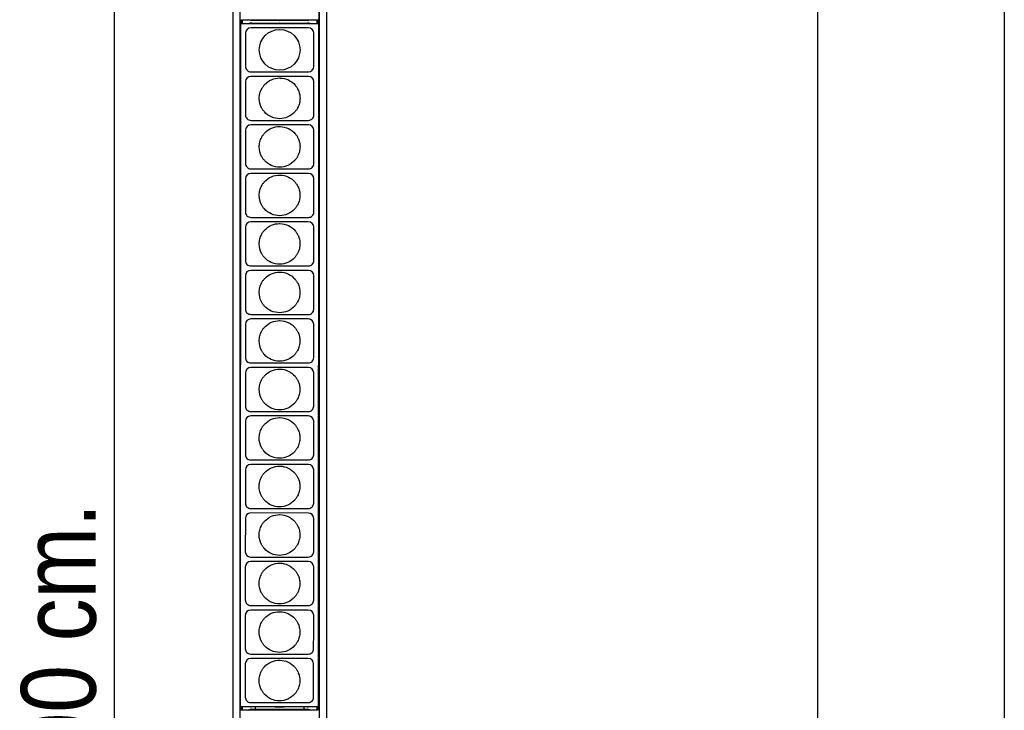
# Model space of a CAD drawing. Header units: millimetres. Extents: x 194 to 711, y 28 to 1155.
# Tile 2 of 3: x 194 to 563, y 627 to 885. Entities that reach past the tile are written whole.
import ezdxf
from ezdxf.enums import TextEntityAlignment as Align

# ---------------------------------------------------------------- set-up
doc = ezdxf.new("R2010")
doc.units = ezdxf.units.MM
for name, color, linetype in [('5641971', 7, 'Continuous'), ('5690431', 7, 'Continuous'), ('5692877', 7, 'Continuous'), ('Default', 7, 'Continuous'), ('SOPORTE_ELECTRON', 7, 'Continuous')]:
    doc.layers.add(name, color=color, linetype=linetype)
doc.styles.add('SEACAD_Arial_Narrow', font='ARIALN.TTF')
doc.dimstyles.new('Croquis', dxfattribs={"dimtxt": 28, "dimasz": 14, "dimexe": 14, "dimexo": 420, "dimgap": 7, "dimtad": 1, "dimdec": 0, "dimlfac": 0.1, "dimdsep": 46, "dimtxsty": 'SEACAD_Arial_Narrow', "dimblk1": '_SE_BACK_SLASH', "dimblk2": '_SE_BACK_SLASH', "dimsah": 1, "dimcen": 14, "dimse1": 1, "dimse2": 1, "dimadec": 0, "dimazin": 0, "dimtfac": 0.5, "dimtdec": 3, "dimtmove": 0, "dimatfit": 3, "dimfxl": 1, "dimarcsym": 0})

# ---------------------------------------------------------------- blocks, each defined once
blk = doc.blocks.new('SE')
at = {"layer": '5641971', "color": 7, "linetype": 'Continuous'}
for p, q in [((273.6, 1141.92), (273.6, 151.92)), ((276.35, 369.92), (276.35, 1141.92)), ((305.85, 1141.92), (305.85, 369.92)), ((308.6, 1141.92), (308.6, 151.92)), ((276.79, 883.78), (276.79, 885.07)), ((277.14, 883.78), (277.14, 885.06)), ((305.07, 885.05), (305.07, 883.78)), ((305.42, 885.04), (305.42, 883.78)), ((276.79, 626.75), (276.79, 627.9)), ((277.14, 626.75), (277.14, 627.9)), ((305.07, 627.89), (305.07, 626.75)), ((305.42, 627.89), (305.42, 626.73))]:
    blk.add_line(p, q, dxfattribs=at)
at = {"layer": '5690431', "color": 7, "linetype": 'Continuous'}
for p, q in [((280.65, 883.96), (301.56, 883.95)), ((301.64, 885.01), (280.73, 885.02)), ((301.48, 627.85), (280.58, 627.86)), ((280.53, 626.94), (301.43, 626.93))]:
    blk.add_line(p, q, dxfattribs=at)
for points in [[(280.65, 883.96), (280.3, 883.96), (279.95, 883.9), (279.63, 883.78)], [(280.27, 885.06), (280.42, 885.03), (280.58, 885.02), (280.73, 885.02)], [(302.55, 883.78), (302.23, 883.89), (301.9, 883.95), (301.56, 883.95)], [(301.64, 885.01), (301.77, 885.01), (301.9, 885.02), (302.03, 885.04)], [(280.12, 627.9), (280.27, 627.87), (280.42, 627.86), (280.58, 627.86)], [(301.48, 627.85), (301.61, 627.85), (301.74, 627.86), (301.87, 627.88)], [(280.53, 626.94), (280.18, 626.94), (279.83, 626.87), (279.5, 626.75)], [(302.42, 626.76), (302.11, 626.87), (301.77, 626.93), (301.43, 626.93)]]:
    blk.add_open_spline(points, degree=3, dxfattribs=at)
at = {"layer": '5692877', "color": 7, "linetype": 'Continuous'}
for p, q in [((305.81, 1140.73), (305.73, 885.24)), ((276.48, 628.12), (276.56, 883.56)), ((276.56, 883.56), (276.56, 883.58)), ((276.76, 883.78), (291.11, 883.78)), ((291.18, 885.05), (276.83, 885.06)), ((301.9, 882.21), (280.3, 882.22)), ((291.11, 883.95), (280.73, 883.78)), ((289.42, 885.05), (291.18, 885.02)), ((291.11, 883.95), (291.11, 883.94)), ((301.12, 883.78), (291.11, 883.95)), ((291.11, 883.78), (291.11, 883.94)), ((291.11, 883.78), (305.46, 883.78)), ((291.18, 885.05), (291.18, 885.04)), ((291.18, 885.02), (292.88, 885.05)), ((305.53, 885.04), (291.18, 885.05)), ((291.18, 885.02), (291.18, 885.04)), ((305.66, 883.58), (305.58, 628.09)), ((278.3, 880.22), (278.3, 867.72)), ((303.9, 873.96), (303.9, 880.21)), ((303.9, 867.71), (303.9, 873.96)), ((280.3, 865.72), (301.9, 865.71)), ((301.9, 864.03), (280.3, 864.04)), ((278.3, 862.04), (278.29, 849.55)), ((278.3, 862.05), (278.3, 862.04)), ((303.9, 855.79), (303.9, 862.03)), ((303.89, 849.54), (303.9, 855.79)), ((278.29, 849.55), (278.29, 849.54)), ((278.29, 849.54), (278.29, 849.54)), ((303.89, 849.53), (303.89, 849.54)), ((280.29, 847.54), (301.89, 847.54)), ((301.89, 845.86), (280.29, 845.86)), ((278.29, 843.87), (278.29, 831.37)), ((278.29, 843.87), (278.29, 843.87)), ((303.89, 837.61), (303.89, 843.86)), ((303.89, 831.36), (303.89, 837.61)), ((278.29, 831.37), (278.29, 831.37)), ((278.29, 831.37), (278.29, 831.37)), ((303.89, 831.36), (303.89, 831.36)), ((280.29, 829.37), (301.89, 829.36)), ((301.89, 827.68), (280.29, 827.69)), ((278.29, 825.69), (278.28, 813.2)), ((278.29, 825.7), (278.29, 825.69)), ((303.89, 819.44), (303.89, 825.68)), ((303.88, 813.19), (303.89, 819.44)), ((278.28, 813.2), (278.28, 813.19)), ((278.28, 813.19), (278.28, 813.19)), ((303.88, 813.18), (303.88, 813.19)), ((280.28, 811.2), (301.88, 811.19)), ((301.88, 809.51), (280.28, 809.52)), ((278.28, 807.52), (278.28, 807.52)), ((278.28, 807.52), (278.28, 795.02)), ((303.88, 801.27), (303.88, 807.51)), ((303.88, 795.02), (303.88, 801.27)), ((278.28, 795.02), (278.28, 795.02)), ((278.28, 795.02), (278.28, 795.02)), ((280.28, 793.02), (301.88, 793.02)), ((303.88, 795.01), (303.88, 795.02)), ((278.28, 789.34), (278.27, 776.85)), ((278.28, 789.35), (278.28, 789.34)), ((301.88, 791.34), (280.28, 791.34)), ((303.87, 783.09), (303.88, 789.33)), ((303.87, 776.84), (303.87, 783.09)), ((278.27, 776.85), (278.27, 776.84)), ((278.27, 776.84), (278.27, 776.84)), ((280.27, 774.85), (301.87, 774.84)), ((303.87, 776.83), (303.87, 776.84)), ((278.27, 771.17), (278.27, 758.67)), ((278.27, 771.17), (278.27, 771.17)), ((301.87, 773.16), (280.27, 773.17)), ((303.87, 764.92), (303.87, 771.16)), ((303.87, 758.67), (303.87, 764.92)), ((278.27, 758.67), (278.27, 758.67)), ((278.27, 758.67), (278.27, 758.67)), ((280.27, 756.67), (301.87, 756.67)), ((303.87, 758.66), (303.87, 758.67)), ((278.27, 752.99), (278.26, 740.5)), ((301.87, 754.99), (280.27, 754.99)), ((303.86, 746.74), (303.87, 752.99)), ((303.86, 740.49), (303.86, 746.74)), ((278.26, 740.5), (278.26, 740.49)), ((278.26, 740.5), (278.26, 740.5)), ((280.26, 738.5), (301.86, 738.49)), ((303.86, 740.49), (303.86, 740.49)), ((278.26, 734.83), (278.26, 734.82)), ((278.26, 734.82), (278.26, 722.33)), ((301.86, 736.81), (280.26, 736.82)), ((303.86, 728.57), (303.86, 734.81)), ((303.86, 722.32), (303.86, 728.57)), ((278.26, 722.33), (278.26, 722.32)), ((278.26, 722.32), (278.26, 722.32)), ((280.26, 720.33), (301.86, 720.32)), ((303.86, 722.31), (303.86, 722.32)), ((278.25, 716.65), (278.25, 704.15)), ((301.85, 718.64), (280.25, 718.65)), ((303.85, 710.39), (303.85, 716.64)), ((303.85, 704.14), (303.85, 710.39)), ((278.25, 704.15), (278.25, 704.15)), ((278.25, 704.15), (278.25, 704.15)), ((280.25, 702.15), (301.85, 702.15)), ((303.85, 704.14), (303.85, 704.14)), ((278.25, 698.47), (278.24, 685.98)), ((301.85, 700.46), (280.25, 700.47)), ((303.85, 698.46), (303.85, 698.47)), ((303.85, 692.22), (303.85, 698.46)), ((303.84, 685.97), (303.85, 692.22)), ((278.24, 685.98), (278.24, 685.97)), ((303.84, 685.96), (303.84, 685.97)), ((280.24, 683.98), (301.84, 683.97)), ((301.84, 682.29), (280.24, 682.3)), ((278.24, 680.3), (278.24, 667.8)), ((303.84, 680.29), (303.84, 680.3)), ((303.84, 674.05), (303.84, 680.29)), ((303.84, 667.8), (303.84, 674.05)), ((278.24, 667.8), (278.24, 667.8)), ((303.84, 667.79), (303.84, 667.8)), ((280.24, 665.8), (301.84, 665.8)), ((301.84, 664.12), (280.24, 664.12)), ((278.24, 662.12), (278.23, 649.63)), ((303.84, 662.12), (303.84, 662.12)), ((303.84, 655.87), (303.84, 662.12)), ((303.83, 649.62), (303.84, 655.87)), ((278.23, 649.63), (278.23, 649.62)), ((303.83, 649.62), (303.83, 649.62)), ((280.23, 647.63), (301.83, 647.62)), ((301.83, 645.95), (280.23, 645.95)), ((278.23, 643.96), (278.23, 631.46)), ((303.83, 643.95), (303.83, 643.95)), ((303.83, 637.7), (303.83, 643.95)), ((303.83, 631.45), (303.83, 637.7)), ((303.83, 631.45), (303.83, 631.45)), ((276.48, 628.1), (276.48, 628.12)), ((291.03, 627.89), (276.68, 627.9)), ((280.23, 629.46), (301.83, 629.45)), ((289.27, 627.89), (291.03, 627.86)), ((291.03, 627.89), (291.03, 627.88)), ((291.03, 627.86), (292.73, 627.89)), ((305.38, 627.89), (291.03, 627.89)), ((291.03, 627.86), (291.03, 627.88)), ((276.63, 626.75), (290.98, 626.76)), ((290.98, 626.93), (280.6, 626.75)), ((290.98, 626.93), (290.98, 626.91)), ((300.99, 626.75), (290.98, 626.93)), ((290.98, 626.76), (290.98, 626.91)), ((290.98, 626.76), (305.33, 626.75))]:
    blk.add_line(p, q, dxfattribs=at)
blk.add_circle((291.1, 873.97), 7.62, dxfattribs=at)
for centre, start, end in [((280.3, 880.22), 89.9825, 179.9825), ((301.9, 880.21), 359.9825, 89.9825), ((280.3, 867.72), 179.9825, 269.9825), ((301.9, 867.71), 269.9825, 359.9825), ((280.3, 862.04), 89.9825, 179.7992), ((301.9, 862.03), 0.1659, 89.9825), ((301.9, 862.03), 359.9825, 0.1659), ((280.29, 843.86), 89.9825, 179.7992), ((301.89, 843.86), 0.1659, 89.9825), ((301.89, 843.86), 359.9825, 0.1659), ((280.29, 825.69), 89.9825, 179.7992), ((301.89, 825.68), 0.1659, 89.9825), ((301.89, 825.68), 359.9825, 0.1073), ((301.89, 825.68), 0.1073, 0.1659), ((280.28, 807.52), 89.9825, 179.7992), ((301.88, 807.51), 0.1659, 89.9825), ((301.88, 807.51), 0.1028, 0.1659), ((301.88, 807.51), 359.9825, 0.1028), ((280.28, 789.34), 89.9825, 179.7992), ((301.88, 789.34), 0.1659, 89.9825), ((301.88, 789.34), 359.9825, 0.0981), ((301.88, 789.34), 0.0981, 0.1659), ((280.27, 771.17), 89.9825, 179.7992), ((301.87, 771.16), 0.1659, 89.9825), ((301.87, 771.16), 359.9825, 0.1659), ((280.27, 752.99), 89.9825, 179.7992), ((280.27, 752.99), 179.7992, 179.9825), ((301.87, 752.99), 0.1659, 89.9825), ((301.87, 752.99), 359.9825, 0.0881), ((301.87, 752.99), 0.0881, 0.1659), ((280.26, 734.82), 89.9825, 179.7992), ((301.86, 734.81), 0.1659, 89.9825), ((301.86, 734.81), 359.9825, 0.1659), ((280.25, 716.65), 89.9825, 179.7992), ((280.25, 716.65), 179.7992, 179.9825), ((301.85, 716.64), 0.1659, 89.9825), ((301.85, 716.64), 359.9825, 0.0768), ((301.85, 716.64), 0.0768, 0.1659), ((280.25, 698.47), 89.9825, 179.7992), ((280.25, 698.47), 179.7992, 179.9825), ((301.85, 698.46), 0.1659, 89.9825), ((280.24, 680.3), 89.9825, 179.7992), ((301.84, 680.29), 0.1659, 89.9825), ((280.24, 680.3), 179.7992, 179.9825), ((280.24, 662.12), 89.9825, 179.7992), ((301.84, 662.12), 0.1659, 89.9825), ((280.24, 662.12), 179.7992, 179.9825), ((280.23, 643.95), 89.9825, 179.7992), ((301.83, 643.95), 0.1659, 89.9825), ((280.23, 643.95), 179.7992, 179.9825)]:
    blk.add_arc(centre, 2, start, end, dxfattribs=at)
for centre, major_axis, start_param, end_param in [((276.83, 885.26), (0.105, -0.17), 4.158693, 5.729185), ((305.53, 885.24), (-0.105, 0.17), 2.588201, 4.158693), ((276.76, 883.58), (-0.105, -0.17), 3.695593, 5.266085), ((305.46, 883.58), (-0.105, -0.17), 2.124493, 3.694984), ((276.68, 628.1), (0.105, -0.17), 4.158693, 5.729185), ((305.38, 628.09), (-0.105, 0.17), 2.588201, 4.158693), ((276.63, 626.55), (-0.105, -0.17), 3.695593, 5.266085), ((305.33, 626.55), (-0.105, -0.17), 2.124493, 3.694984)]:
    blk.add_ellipse(centre, major_axis=major_axis, ratio=0.99966, start_param=start_param, end_param=end_param, dxfattribs=at)
for points, knots in [([(291.1, 863.42), (290.07, 863.42), (289.03, 863.2), (287.09, 862.37), (286.19, 861.73), (285.36, 860.82), (285.26, 860.7), (285.06, 860.45), (284.96, 860.33), (284.78, 860.07), (284.7, 859.94), (284.53, 859.67), (284.45, 859.53), (284.08, 858.85), (283.85, 858.26), (283.55, 857.04), (283.47, 856.42), (283.47, 854.55), (283.78, 853.32), (284.43, 852.09), (284.5, 851.96), (284.66, 851.69), (284.75, 851.56), (284.93, 851.31), (285.02, 851.18), (285.21, 850.94), (285.31, 850.82), (286.13, 849.91), (287.01, 849.27), (288.96, 848.39), (290.03, 848.17), (292.16, 848.17), (293.23, 848.39), (295.18, 849.26), (296.06, 849.91), (296.88, 850.82), (296.98, 850.94), (297.17, 851.18), (297.26, 851.3), (297.44, 851.56), (297.53, 851.69), (297.69, 851.95), (297.76, 852.09), (298.13, 852.77), (298.35, 853.36), (298.65, 854.56), (298.72, 855.18), (298.72, 855.79), (298.72, 856.38), (298.66, 856.95), (298.4, 858.06), (298.21, 858.61), (297.88, 859.27), (297.81, 859.41), (297.66, 859.68), (297.57, 859.82), (297.4, 860.08), (297.31, 860.21), (297.12, 860.47), (297.02, 860.59), (296.23, 861.54), (295.35, 862.21), (293.4, 863.14), (292.32, 863.39), (291.2, 863.42), (291.15, 863.42), (291.1, 863.42)], [0, 0, 0, 0, 0.064269, 0.064269, 0.131531, 0.131531, 0.141314, 0.141314, 0.151097, 0.151097, 0.160879, 0.160879, 0.170662, 0.170662, 0.209587, 0.209587, 0.248512, 0.248512, 0.325896, 0.325896, 0.33562, 0.33562, 0.345344, 0.345344, 0.355069, 0.355069, 0.364793, 0.364793, 0.431653, 0.431653, 0.498512, 0.498512, 0.565372, 0.565372, 0.632231, 0.632231, 0.641955, 0.641955, 0.65168, 0.65168, 0.661404, 0.661404, 0.671128, 0.671128, 0.70982, 0.70982, 0.748512, 0.748512, 0.748512, 0.785931, 0.785931, 0.82335, 0.82335, 0.833133, 0.833133, 0.842916, 0.842916, 0.852699, 0.852699, 0.862482, 0.862482, 0.929744, 0.929744, 0.997006, 0.997006, 1, 1, 1, 1]), ([(278.29, 849.54), (278.3, 849.28), (278.35, 849.02), (278.55, 848.54), (278.69, 848.32), (279.07, 847.95), (279.29, 847.8), (279.77, 847.6), (280.03, 847.54), (280.29, 847.54)], [0, 0, 0, 0, 0.248469, 0.248469, 0.498979, 0.498979, 0.74949, 0.74949, 1, 1, 1, 1]), ([(301.89, 847.54), (302.16, 847.54), (302.42, 847.59), (302.9, 847.79), (303.12, 847.94), (303.49, 848.31), (303.64, 848.53), (303.84, 849.01), (303.89, 849.27), (303.89, 849.53)], [0, 0, 0, 0, 0.25051, 0.25051, 0.501021, 0.501021, 0.751531, 0.751531, 1, 1, 1, 1]), ([(291.09, 845.24), (290.06, 845.24), (289.03, 845.03), (287.09, 844.2), (286.19, 843.56), (285.35, 842.64), (285.25, 842.52), (285.05, 842.28), (284.96, 842.15), (284.78, 841.9), (284.69, 841.76), (284.52, 841.5), (284.45, 841.36), (284.08, 840.67), (283.85, 840.08), (283.54, 838.87), (283.47, 838.24), (283.47, 836.38), (283.77, 835.15), (284.42, 833.92), (284.5, 833.78), (284.66, 833.52), (284.74, 833.39), (284.92, 833.13), (285.01, 833.01), (285.21, 832.77), (285.31, 832.65), (286.12, 831.74), (287, 831.09), (288.95, 830.22), (290.02, 829.99), (292.16, 829.99), (293.22, 830.22), (295.17, 831.09), (296.06, 831.73), (296.87, 832.64), (296.97, 832.76), (297.16, 833.01), (297.26, 833.13), (297.44, 833.38), (297.52, 833.51), (297.68, 833.78), (297.76, 833.92), (298.12, 834.6), (298.34, 835.19), (298.64, 836.39), (298.72, 837.01), (298.72, 837.62), (298.72, 838.2), (298.65, 838.77), (298.39, 839.89), (298.2, 840.43), (297.88, 841.1), (297.8, 841.24), (297.65, 841.51), (297.57, 841.64), (297.4, 841.91), (297.31, 842.04), (297.12, 842.29), (297.02, 842.42), (296.22, 843.36), (295.34, 844.04), (293.39, 844.97), (292.32, 845.22), (291.19, 845.24), (291.14, 845.24), (291.09, 845.24)], [0, 0, 0, 0, 0.064269, 0.064269, 0.131531, 0.131531, 0.141314, 0.141314, 0.151097, 0.151097, 0.160879, 0.160879, 0.170662, 0.170662, 0.209587, 0.209587, 0.248512, 0.248512, 0.325896, 0.325896, 0.33562, 0.33562, 0.345344, 0.345344, 0.355069, 0.355069, 0.364793, 0.364793, 0.431653, 0.431653, 0.498512, 0.498512, 0.565372, 0.565372, 0.632231, 0.632231, 0.641955, 0.641955, 0.65168, 0.65168, 0.661404, 0.661404, 0.671128, 0.671128, 0.70982, 0.70982, 0.748512, 0.748512, 0.748512, 0.785931, 0.785931, 0.82335, 0.82335, 0.833133, 0.833133, 0.842916, 0.842916, 0.852699, 0.852699, 0.862482, 0.862482, 0.929744, 0.929744, 0.997006, 0.997006, 1, 1, 1, 1]), ([(278.29, 831.37), (278.29, 831.11), (278.34, 830.85), (278.54, 830.36), (278.69, 830.14), (279.06, 829.77), (279.28, 829.62), (279.77, 829.42), (280.03, 829.37), (280.29, 829.37)], [0, 0, 0, 0, 0.248469, 0.248469, 0.498979, 0.498979, 0.74949, 0.74949, 1, 1, 1, 1]), ([(301.89, 829.36), (302.15, 829.36), (302.41, 829.42), (302.9, 829.62), (303.12, 829.76), (303.49, 830.13), (303.64, 830.36), (303.84, 830.84), (303.89, 831.1), (303.89, 831.36)], [0, 0, 0, 0, 0.25051, 0.25051, 0.501021, 0.501021, 0.751531, 0.751531, 1, 1, 1, 1]), ([(291.09, 827.07), (290.06, 827.07), (289.02, 826.86), (287.08, 826.02), (286.18, 825.38), (285.35, 824.47), (285.24, 824.35), (285.05, 824.1), (284.95, 823.98), (284.77, 823.72), (284.68, 823.59), (284.52, 823.32), (284.44, 823.19), (284.07, 822.5), (283.84, 821.91), (283.54, 820.69), (283.46, 820.07), (283.46, 818.21), (283.77, 816.98), (284.42, 815.75), (284.49, 815.61), (284.65, 815.34), (284.74, 815.21), (284.92, 814.96), (285.01, 814.83), (285.2, 814.59), (285.3, 814.47), (286.12, 813.56), (287, 812.92), (288.95, 812.05), (290.02, 811.82), (292.15, 811.82), (293.22, 812.05), (295.17, 812.92), (296.05, 813.56), (296.87, 814.47), (296.97, 814.59), (297.16, 814.83), (297.25, 814.96), (297.43, 815.21), (297.51, 815.34), (297.68, 815.61), (297.75, 815.74), (298.11, 816.42), (298.34, 817.01), (298.64, 818.22), (298.71, 818.83), (298.71, 819.44), (298.71, 820.03), (298.64, 820.6), (298.39, 821.71), (298.2, 822.26), (297.87, 822.93), (297.8, 823.06), (297.64, 823.34), (297.56, 823.47), (297.39, 823.74), (297.3, 823.87), (297.11, 824.12), (297.01, 824.24), (296.21, 825.19), (295.34, 825.86), (293.39, 826.79), (292.31, 827.05), (291.18, 827.07), (291.14, 827.07), (291.09, 827.07)], [0, 0, 0, 0, 0.064269, 0.064269, 0.131531, 0.131531, 0.141314, 0.141314, 0.151097, 0.151097, 0.160879, 0.160879, 0.170662, 0.170662, 0.209587, 0.209587, 0.248512, 0.248512, 0.325896, 0.325896, 0.33562, 0.33562, 0.345344, 0.345344, 0.355069, 0.355069, 0.364793, 0.364793, 0.431653, 0.431653, 0.498512, 0.498512, 0.565372, 0.565372, 0.632231, 0.632231, 0.641955, 0.641955, 0.65168, 0.65168, 0.661404, 0.661404, 0.671128, 0.671128, 0.70982, 0.70982, 0.748512, 0.748512, 0.748512, 0.785931, 0.785931, 0.82335, 0.82335, 0.833133, 0.833133, 0.842916, 0.842916, 0.852699, 0.852699, 0.862482, 0.862482, 0.929744, 0.929744, 0.997006, 0.997006, 1, 1, 1, 1]), ([(278.28, 813.19), (278.28, 812.93), (278.34, 812.67), (278.54, 812.19), (278.68, 811.97), (279.05, 811.6), (279.28, 811.45), (279.76, 811.25), (280.02, 811.2), (280.28, 811.2)], [0, 0, 0, 0, 0.248469, 0.248469, 0.498979, 0.498979, 0.74949, 0.74949, 1, 1, 1, 1]), ([(301.88, 811.19), (302.14, 811.19), (302.41, 811.24), (302.89, 811.44), (303.11, 811.59), (303.48, 811.96), (303.63, 812.18), (303.83, 812.66), (303.88, 812.92), (303.88, 813.18)], [0, 0, 0, 0, 0.25051, 0.25051, 0.501021, 0.501021, 0.751531, 0.751531, 1, 1, 1, 1]), ([(291.08, 808.89), (290.05, 808.89), (289.02, 808.68), (287.08, 807.85), (286.18, 807.21), (285.34, 806.29), (285.24, 806.17), (285.04, 805.93), (284.95, 805.8), (284.77, 805.55), (284.68, 805.42), (284.51, 805.15), (284.44, 805.01), (284.07, 804.32), (283.84, 803.73), (283.53, 802.52), (283.46, 801.9), (283.45, 800.03), (283.76, 798.8), (284.41, 797.57), (284.49, 797.44), (284.65, 797.17), (284.73, 797.04), (284.91, 796.79), (285, 796.66), (285.2, 796.42), (285.3, 796.3), (286.11, 795.39), (286.99, 794.74), (288.94, 793.87), (290.01, 793.64), (292.15, 793.64), (293.21, 793.87), (295.16, 794.74), (296.04, 795.38), (296.86, 796.29), (296.96, 796.41), (297.15, 796.66), (297.25, 796.78), (297.42, 797.04), (297.51, 797.17), (297.67, 797.43), (297.75, 797.57), (298.11, 798.25), (298.33, 798.84), (298.63, 800.04), (298.7, 800.66), (298.7, 801.27), (298.71, 801.85), (298.64, 802.43), (298.38, 803.54), (298.19, 804.08), (297.87, 804.75), (297.79, 804.89), (297.64, 805.16), (297.56, 805.3), (297.38, 805.56), (297.29, 805.69), (297.11, 805.94), (297.01, 806.07), (296.21, 807.01), (295.33, 807.69), (293.38, 808.62), (292.31, 808.87), (291.18, 808.89), (291.13, 808.89), (291.08, 808.89)], [0, 0, 0, 0, 0.064269, 0.064269, 0.131531, 0.131531, 0.141314, 0.141314, 0.151097, 0.151097, 0.160879, 0.160879, 0.170662, 0.170662, 0.209587, 0.209587, 0.248512, 0.248512, 0.325896, 0.325896, 0.33562, 0.33562, 0.345344, 0.345344, 0.355069, 0.355069, 0.364793, 0.364793, 0.431653, 0.431653, 0.498512, 0.498512, 0.565372, 0.565372, 0.632231, 0.632231, 0.641955, 0.641955, 0.65168, 0.65168, 0.661404, 0.661404, 0.671128, 0.671128, 0.70982, 0.70982, 0.748512, 0.748512, 0.748512, 0.785931, 0.785931, 0.82335, 0.82335, 0.833133, 0.833133, 0.842916, 0.842916, 0.852699, 0.852699, 0.862482, 0.862482, 0.929744, 0.929744, 0.997006, 0.997006, 1, 1, 1, 1]), ([(278.28, 795.02), (278.28, 794.76), (278.33, 794.5), (278.53, 794.02), (278.68, 793.79), (279.05, 793.42), (279.27, 793.28), (279.75, 793.07), (280.02, 793.02), (280.28, 793.02)], [0, 0, 0, 0, 0.248469, 0.248469, 0.498979, 0.498979, 0.74949, 0.74949, 1, 1, 1, 1]), ([(301.88, 793.02), (302.14, 793.02), (302.4, 793.07), (302.88, 793.27), (303.11, 793.42), (303.48, 793.79), (303.63, 794.01), (303.83, 794.49), (303.88, 794.75), (303.88, 795.01)], [0, 0, 0, 0, 0.25051, 0.25051, 0.501021, 0.501021, 0.751531, 0.751531, 1, 1, 1, 1]), ([(291.08, 790.72), (290.04, 790.72), (289.01, 790.51), (287.07, 789.67), (286.17, 789.03), (285.34, 788.12), (285.23, 788), (285.04, 787.75), (284.94, 787.63), (284.76, 787.37), (284.67, 787.24), (284.51, 786.97), (284.43, 786.84), (284.06, 786.15), (283.83, 785.56), (283.53, 784.35), (283.45, 783.72), (283.45, 781.86), (283.75, 780.63), (284.4, 779.4), (284.48, 779.26), (284.64, 779), (284.73, 778.87), (284.91, 778.61), (285, 778.49), (285.19, 778.24), (285.29, 778.12), (286.11, 777.21), (286.99, 776.57), (288.94, 775.7), (290, 775.47), (292.14, 775.47), (293.21, 775.7), (295.16, 776.57), (296.04, 777.21), (296.86, 778.12), (296.96, 778.24), (297.15, 778.48), (297.24, 778.61), (297.42, 778.86), (297.5, 778.99), (297.67, 779.26), (297.74, 779.39), (298.1, 780.08), (298.33, 780.66), (298.63, 781.87), (298.7, 782.49), (298.7, 783.09), (298.7, 783.68), (298.63, 784.25), (298.38, 785.37), (298.19, 785.91), (297.86, 786.58), (297.79, 786.71), (297.63, 786.99), (297.55, 787.12), (297.38, 787.39), (297.29, 787.52), (297.1, 787.77), (297, 787.89), (296.2, 788.84), (295.33, 789.51), (293.38, 790.44), (292.3, 790.7), (291.17, 790.72), (291.12, 790.72), (291.08, 790.72)], [0, 0, 0, 0, 0.064269, 0.064269, 0.131531, 0.131531, 0.141314, 0.141314, 0.151097, 0.151097, 0.160879, 0.160879, 0.170662, 0.170662, 0.209587, 0.209587, 0.248512, 0.248512, 0.325896, 0.325896, 0.33562, 0.33562, 0.345344, 0.345344, 0.355069, 0.355069, 0.364793, 0.364793, 0.431653, 0.431653, 0.498512, 0.498512, 0.565372, 0.565372, 0.632231, 0.632231, 0.641955, 0.641955, 0.65168, 0.65168, 0.661404, 0.661404, 0.671128, 0.671128, 0.70982, 0.70982, 0.748512, 0.748512, 0.748512, 0.785931, 0.785931, 0.82335, 0.82335, 0.833133, 0.833133, 0.842916, 0.842916, 0.852699, 0.852699, 0.862482, 0.862482, 0.929744, 0.929744, 0.997006, 0.997006, 1, 1, 1, 1]), ([(278.27, 776.84), (278.27, 776.58), (278.33, 776.32), (278.52, 775.84), (278.67, 775.62), (279.04, 775.25), (279.26, 775.1), (279.75, 774.9), (280.01, 774.85), (280.27, 774.85)], [0, 0, 0, 0, 0.248469, 0.248469, 0.498979, 0.498979, 0.74949, 0.74949, 1, 1, 1, 1]), ([(301.87, 774.84), (302.13, 774.84), (302.4, 774.89), (302.88, 775.09), (303.1, 775.24), (303.47, 775.61), (303.62, 775.83), (303.82, 776.32), (303.87, 776.58), (303.87, 776.83)], [0, 0, 0, 0, 0.25051, 0.25051, 0.501021, 0.501021, 0.751531, 0.751531, 1, 1, 1, 1]), ([(291.07, 772.55), (290.04, 772.55), (289.01, 772.33), (287.07, 771.5), (286.17, 770.86), (285.33, 769.94), (285.23, 769.83), (285.03, 769.58), (284.94, 769.46), (284.75, 769.2), (284.67, 769.07), (284.5, 768.8), (284.42, 768.66), (284.05, 767.97), (283.83, 767.39), (283.52, 766.17), (283.44, 765.55), (283.44, 763.68), (283.75, 762.45), (284.4, 761.22), (284.48, 761.09), (284.64, 760.82), (284.72, 760.69), (284.9, 760.44), (284.99, 760.31), (285.18, 760.07), (285.28, 759.95), (286.1, 759.04), (286.98, 758.4), (288.93, 757.52), (290, 757.3), (292.13, 757.3), (293.2, 757.52), (295.15, 758.39), (296.03, 759.04), (296.85, 759.95), (296.95, 760.07), (297.14, 760.31), (297.24, 760.43), (297.41, 760.69), (297.5, 760.82), (297.66, 761.08), (297.74, 761.22), (298.1, 761.9), (298.32, 762.49), (298.62, 763.69), (298.69, 764.31), (298.69, 764.92), (298.69, 765.51), (298.63, 766.08), (298.37, 767.19), (298.18, 767.74), (297.85, 768.4), (297.78, 768.54), (297.63, 768.81), (297.55, 768.95), (297.37, 769.21), (297.28, 769.34), (297.09, 769.6), (297, 769.72), (296.2, 770.67), (295.32, 771.34), (293.37, 772.27), (292.3, 772.52), (291.17, 772.55), (291.12, 772.55), (291.07, 772.55)], [0, 0, 0, 0, 0.064269, 0.064269, 0.131531, 0.131531, 0.141314, 0.141314, 0.151097, 0.151097, 0.160879, 0.160879, 0.170662, 0.170662, 0.209587, 0.209587, 0.248512, 0.248512, 0.325896, 0.325896, 0.33562, 0.33562, 0.345344, 0.345344, 0.355069, 0.355069, 0.364793, 0.364793, 0.431653, 0.431653, 0.498512, 0.498512, 0.565372, 0.565372, 0.632231, 0.632231, 0.641955, 0.641955, 0.65168, 0.65168, 0.661404, 0.661404, 0.671128, 0.671128, 0.70982, 0.70982, 0.748512, 0.748512, 0.748512, 0.785931, 0.785931, 0.82335, 0.82335, 0.833133, 0.833133, 0.842916, 0.842916, 0.852699, 0.852699, 0.862482, 0.862482, 0.929744, 0.929744, 0.997006, 0.997006, 1, 1, 1, 1]), ([(278.27, 758.67), (278.27, 758.41), (278.32, 758.15), (278.52, 757.67), (278.67, 757.45), (279.04, 757.08), (279.26, 756.93), (279.74, 756.73), (280, 756.67), (280.27, 756.67)], [0, 0, 0, 0, 0.248469, 0.248469, 0.498979, 0.498979, 0.74949, 0.74949, 1, 1, 1, 1]), ([(301.87, 756.67), (302.13, 756.67), (302.39, 756.72), (302.87, 756.92), (303.1, 757.07), (303.47, 757.44), (303.61, 757.66), (303.81, 758.14), (303.87, 758.4), (303.87, 758.66)], [0, 0, 0, 0, 0.25051, 0.25051, 0.501021, 0.501021, 0.751531, 0.751531, 1, 1, 1, 1]), ([(291.07, 754.37), (290.03, 754.37), (289, 754.16), (287.06, 753.33), (286.16, 752.68), (285.33, 751.77), (285.22, 751.65), (285.03, 751.41), (284.93, 751.28), (284.75, 751.02), (284.66, 750.89), (284.5, 750.63), (284.42, 750.49), (284.05, 749.8), (283.82, 749.21), (283.52, 748), (283.44, 747.37), (283.44, 745.51), (283.74, 744.28), (284.39, 743.05), (284.47, 742.91), (284.63, 742.65), (284.72, 742.52), (284.89, 742.26), (284.99, 742.14), (285.18, 741.89), (285.28, 741.78), (286.1, 740.86), (286.98, 740.22), (288.93, 739.35), (289.99, 739.12), (292.13, 739.12), (293.2, 739.35), (295.15, 740.22), (296.03, 740.86), (296.84, 741.77), (296.94, 741.89), (297.14, 742.13), (297.23, 742.26), (297.41, 742.51), (297.49, 742.64), (297.65, 742.91), (297.73, 743.04), (298.09, 743.73), (298.32, 744.31), (298.61, 745.52), (298.69, 746.14), (298.69, 746.74), (298.69, 747.33), (298.62, 747.9), (298.36, 749.02), (298.17, 749.56), (297.85, 750.23), (297.78, 750.37), (297.62, 750.64), (297.54, 750.77), (297.37, 751.04), (297.28, 751.17), (297.09, 751.42), (296.99, 751.55), (296.19, 752.49), (295.32, 753.17), (293.37, 754.1), (292.29, 754.35), (291.16, 754.37), (291.11, 754.37), (291.07, 754.37)], [0, 0, 0, 0, 0.064269, 0.064269, 0.131531, 0.131531, 0.141314, 0.141314, 0.151097, 0.151097, 0.160879, 0.160879, 0.170662, 0.170662, 0.209587, 0.209587, 0.248512, 0.248512, 0.325896, 0.325896, 0.33562, 0.33562, 0.345344, 0.345344, 0.355069, 0.355069, 0.364793, 0.364793, 0.431653, 0.431653, 0.498512, 0.498512, 0.565372, 0.565372, 0.632231, 0.632231, 0.641955, 0.641955, 0.65168, 0.65168, 0.661404, 0.661404, 0.671128, 0.671128, 0.70982, 0.70982, 0.748512, 0.748512, 0.748512, 0.785931, 0.785931, 0.82335, 0.82335, 0.833133, 0.833133, 0.842916, 0.842916, 0.852699, 0.852699, 0.862482, 0.862482, 0.929744, 0.929744, 0.997006, 0.997006, 1, 1, 1, 1]), ([(278.26, 740.49), (278.26, 740.23), (278.31, 739.98), (278.51, 739.49), (278.66, 739.27), (279.03, 738.9), (279.25, 738.75), (279.74, 738.55), (280, 738.5), (280.26, 738.5)], [0, 0, 0, 0, 0.248469, 0.248469, 0.498979, 0.498979, 0.74949, 0.74949, 1, 1, 1, 1]), ([(301.86, 738.49), (302.12, 738.49), (302.38, 738.55), (302.87, 738.75), (303.09, 738.89), (303.46, 739.26), (303.61, 739.49), (303.81, 739.97), (303.86, 740.23), (303.86, 740.49)], [0, 0, 0, 0, 0.25051, 0.25051, 0.501021, 0.501021, 0.751531, 0.751531, 1, 1, 1, 1]), ([(291.06, 736.2), (290.03, 736.2), (289, 735.99), (287.05, 735.15), (286.15, 734.51), (285.32, 733.6), (285.22, 733.48), (285.02, 733.23), (284.93, 733.11), (284.74, 732.85), (284.66, 732.72), (284.49, 732.45), (284.41, 732.32), (284.04, 731.63), (283.82, 731.04), (283.51, 729.82), (283.43, 729.2), (283.43, 727.34), (283.74, 726.1), (284.39, 724.87), (284.46, 724.74), (284.63, 724.47), (284.71, 724.34), (284.89, 724.09), (284.98, 723.96), (285.17, 723.72), (285.27, 723.6), (286.09, 722.69), (286.97, 722.05), (288.92, 721.18), (289.99, 720.95), (292.12, 720.95), (293.19, 721.17), (295.14, 722.04), (296.02, 722.69), (296.84, 723.6), (296.94, 723.72), (297.13, 723.96), (297.22, 724.09), (297.4, 724.34), (297.49, 724.47), (297.65, 724.74), (297.73, 724.87), (298.09, 725.55), (298.31, 726.14), (298.61, 727.35), (298.68, 727.96), (298.68, 728.57), (298.68, 729.16), (298.62, 729.73), (298.36, 730.84), (298.17, 731.39), (297.84, 732.05), (297.77, 732.19), (297.62, 732.46), (297.53, 732.6), (297.36, 732.86), (297.27, 732.99), (297.08, 733.25), (296.98, 733.37), (296.19, 734.32), (295.31, 734.99), (293.36, 735.92), (292.28, 736.18), (291.16, 736.2), (291.11, 736.2), (291.06, 736.2)], [0, 0, 0, 0, 0.064269, 0.064269, 0.131531, 0.131531, 0.141314, 0.141314, 0.151097, 0.151097, 0.160879, 0.160879, 0.170662, 0.170662, 0.209587, 0.209587, 0.248512, 0.248512, 0.325896, 0.325896, 0.33562, 0.33562, 0.345344, 0.345344, 0.355069, 0.355069, 0.364793, 0.364793, 0.431653, 0.431653, 0.498512, 0.498512, 0.565372, 0.565372, 0.632231, 0.632231, 0.641955, 0.641955, 0.65168, 0.65168, 0.661404, 0.661404, 0.671128, 0.671128, 0.70982, 0.70982, 0.748512, 0.748512, 0.748512, 0.785931, 0.785931, 0.82335, 0.82335, 0.833133, 0.833133, 0.842916, 0.842916, 0.852699, 0.852699, 0.862482, 0.862482, 0.929744, 0.929744, 0.997006, 0.997006, 1, 1, 1, 1]), ([(278.26, 722.32), (278.26, 722.06), (278.31, 721.8), (278.51, 721.32), (278.66, 721.1), (279.03, 720.73), (279.25, 720.58), (279.73, 720.38), (279.99, 720.33), (280.26, 720.33)], [0, 0, 0, 0, 0.248469, 0.248469, 0.498979, 0.498979, 0.74949, 0.74949, 1, 1, 1, 1]), ([(301.86, 720.32), (302.12, 720.32), (302.38, 720.37), (302.86, 720.57), (303.08, 720.72), (303.45, 721.09), (303.6, 721.31), (303.8, 721.79), (303.85, 722.05), (303.86, 722.31)], [0, 0, 0, 0, 0.25051, 0.25051, 0.501021, 0.501021, 0.751531, 0.751531, 1, 1, 1, 1]), ([(291.05, 718.02), (290.02, 718.02), (288.99, 717.81), (287.05, 716.98), (286.15, 716.34), (285.31, 715.42), (285.21, 715.3), (285.01, 715.06), (284.92, 714.93), (284.74, 714.68), (284.65, 714.54), (284.49, 714.28), (284.41, 714.14), (284.04, 713.45), (283.81, 712.86), (283.5, 711.65), (283.43, 711.02), (283.43, 709.16), (283.73, 707.93), (284.38, 706.7), (284.46, 706.57), (284.62, 706.3), (284.71, 706.17), (284.88, 705.91), (284.98, 705.79), (285.17, 705.55), (285.27, 705.43), (286.08, 704.52), (286.97, 703.87), (288.92, 703), (289.98, 702.77), (292.12, 702.77), (293.18, 703), (295.13, 703.87), (296.02, 704.51), (296.83, 705.42), (296.93, 705.54), (297.13, 705.79), (297.22, 705.91), (297.4, 706.17), (297.48, 706.3), (297.64, 706.56), (297.72, 706.7), (298.08, 707.38), (298.31, 707.97), (298.6, 709.17), (298.68, 709.79), (298.68, 710.4), (298.68, 710.98), (298.61, 711.55), (298.35, 712.67), (298.16, 713.21), (297.84, 713.88), (297.77, 714.02), (297.61, 714.29), (297.53, 714.43), (297.36, 714.69), (297.27, 714.82), (297.08, 715.07), (296.98, 715.2), (296.18, 716.14), (295.31, 716.82), (293.35, 717.75), (292.28, 718), (291.15, 718.02), (291.1, 718.02), (291.05, 718.02)], [0, 0, 0, 0, 0.064269, 0.064269, 0.131531, 0.131531, 0.141314, 0.141314, 0.151097, 0.151097, 0.160879, 0.160879, 0.170662, 0.170662, 0.209587, 0.209587, 0.248512, 0.248512, 0.325896, 0.325896, 0.33562, 0.33562, 0.345344, 0.345344, 0.355069, 0.355069, 0.364793, 0.364793, 0.431653, 0.431653, 0.498512, 0.498512, 0.565372, 0.565372, 0.632231, 0.632231, 0.641955, 0.641955, 0.65168, 0.65168, 0.661404, 0.661404, 0.671128, 0.671128, 0.70982, 0.70982, 0.748512, 0.748512, 0.748512, 0.785931, 0.785931, 0.82335, 0.82335, 0.833133, 0.833133, 0.842916, 0.842916, 0.852699, 0.852699, 0.862482, 0.862482, 0.929744, 0.929744, 0.997006, 0.997006, 1, 1, 1, 1]), ([(278.25, 704.15), (278.25, 703.89), (278.3, 703.63), (278.5, 703.15), (278.65, 702.92), (279.02, 702.55), (279.24, 702.4), (279.73, 702.2), (279.99, 702.15), (280.25, 702.15)], [0, 0, 0, 0, 0.248469, 0.248469, 0.498979, 0.498979, 0.74949, 0.74949, 1, 1, 1, 1]), ([(301.85, 702.15), (302.11, 702.15), (302.37, 702.2), (302.86, 702.4), (303.08, 702.55), (303.45, 702.92), (303.6, 703.14), (303.8, 703.62), (303.85, 703.88), (303.85, 704.14)], [0, 0, 0, 0, 0.25051, 0.25051, 0.501021, 0.501021, 0.751531, 0.751531, 1, 1, 1, 1]), ([(291.05, 699.85), (290.02, 699.85), (288.98, 699.64), (287.04, 698.8), (286.14, 698.16), (285.31, 697.25), (285.21, 697.13), (285.01, 696.88), (284.91, 696.76), (284.73, 696.5), (284.65, 696.37), (284.48, 696.1), (284.4, 695.97), (284.03, 695.28), (283.8, 694.69), (283.5, 693.48), (283.42, 692.85), (283.42, 690.99), (283.73, 689.76), (284.38, 688.53), (284.45, 688.39), (284.62, 688.13), (284.7, 688), (284.88, 687.74), (284.97, 687.62), (285.16, 687.37), (285.26, 687.25), (286.08, 686.34), (286.96, 685.7), (288.91, 684.83), (289.98, 684.6), (292.11, 684.6), (293.18, 684.83), (295.13, 685.7), (296.01, 686.34), (296.83, 687.25), (296.93, 687.37), (297.12, 687.61), (297.21, 687.74), (297.39, 687.99), (297.48, 688.12), (297.64, 688.39), (297.71, 688.52), (298.08, 689.21), (298.3, 689.79), (298.6, 691), (298.67, 691.61), (298.67, 692.22), (298.67, 692.81), (298.61, 693.38), (298.35, 694.49), (298.16, 695.04), (297.83, 695.71), (297.76, 695.84), (297.61, 696.12), (297.52, 696.25), (297.35, 696.52), (297.26, 696.65), (297.07, 696.9), (296.97, 697.02), (296.18, 697.97), (295.3, 698.64), (293.35, 699.57), (292.27, 699.83), (291.15, 699.85), (291.1, 699.85), (291.05, 699.85)], [0, 0, 0, 0, 0.064269, 0.064269, 0.131531, 0.131531, 0.141314, 0.141314, 0.151097, 0.151097, 0.160879, 0.160879, 0.170662, 0.170662, 0.209587, 0.209587, 0.248512, 0.248512, 0.325896, 0.325896, 0.33562, 0.33562, 0.345344, 0.345344, 0.355069, 0.355069, 0.364793, 0.364793, 0.431653, 0.431653, 0.498512, 0.498512, 0.565372, 0.565372, 0.632231, 0.632231, 0.641955, 0.641955, 0.65168, 0.65168, 0.661404, 0.661404, 0.671128, 0.671128, 0.70982, 0.70982, 0.748512, 0.748512, 0.748512, 0.785931, 0.785931, 0.82335, 0.82335, 0.833133, 0.833133, 0.842916, 0.842916, 0.852699, 0.852699, 0.862482, 0.862482, 0.929744, 0.929744, 0.997006, 0.997006, 1, 1, 1, 1]), ([(278.24, 685.97), (278.25, 685.71), (278.3, 685.45), (278.5, 684.97), (278.65, 684.75), (279.02, 684.38), (279.24, 684.23), (279.72, 684.03), (279.98, 683.98), (280.24, 683.98)], [0, 0, 0, 0, 0.248469, 0.248469, 0.498979, 0.498979, 0.74949, 0.74949, 1, 1, 1, 1]), ([(301.84, 683.97), (302.11, 683.97), (302.37, 684.02), (302.85, 684.22), (303.07, 684.37), (303.44, 684.74), (303.59, 684.96), (303.79, 685.44), (303.84, 685.7), (303.84, 685.96)], [0, 0, 0, 0, 0.25051, 0.25051, 0.501021, 0.501021, 0.751531, 0.751531, 1, 1, 1, 1]), ([(291.04, 681.68), (290.01, 681.68), (288.98, 681.46), (287.04, 680.63), (286.14, 679.99), (285.3, 679.07), (285.2, 678.95), (285, 678.71), (284.91, 678.58), (284.73, 678.33), (284.64, 678.2), (284.47, 677.93), (284.4, 677.79), (284.03, 677.1), (283.8, 676.52), (283.49, 675.3), (283.42, 674.68), (283.42, 672.81), (283.72, 671.58), (284.37, 670.35), (284.45, 670.22), (284.61, 669.95), (284.69, 669.82), (284.87, 669.57), (284.96, 669.44), (285.16, 669.2), (285.26, 669.08), (286.07, 668.17), (286.95, 667.52), (288.9, 666.65), (289.97, 666.43), (292.11, 666.42), (293.17, 666.65), (295.12, 667.52), (296.01, 668.17), (296.82, 669.08), (296.92, 669.19), (297.12, 669.44), (297.21, 669.56), (297.39, 669.82), (297.47, 669.95), (297.63, 670.21), (297.71, 670.35), (298.07, 671.03), (298.29, 671.62), (298.59, 672.82), (298.67, 673.44), (298.67, 674.05), (298.67, 674.64), (298.6, 675.21), (298.34, 676.32), (298.15, 676.86), (297.83, 677.53), (297.75, 677.67), (297.6, 677.94), (297.52, 678.08), (297.35, 678.34), (297.26, 678.47), (297.07, 678.73), (296.97, 678.85), (296.17, 679.8), (295.29, 680.47), (293.34, 681.4), (292.27, 681.65), (291.14, 681.67), (291.09, 681.68), (291.04, 681.68)], [0, 0, 0, 0, 0.064269, 0.064269, 0.131531, 0.131531, 0.141314, 0.141314, 0.151097, 0.151097, 0.160879, 0.160879, 0.170662, 0.170662, 0.209587, 0.209587, 0.248512, 0.248512, 0.325896, 0.325896, 0.33562, 0.33562, 0.345344, 0.345344, 0.355069, 0.355069, 0.364793, 0.364793, 0.431653, 0.431653, 0.498512, 0.498512, 0.565372, 0.565372, 0.632231, 0.632231, 0.641955, 0.641955, 0.65168, 0.65168, 0.661404, 0.661404, 0.671128, 0.671128, 0.70982, 0.70982, 0.748512, 0.748512, 0.748512, 0.785931, 0.785931, 0.82335, 0.82335, 0.833133, 0.833133, 0.842916, 0.842916, 0.852699, 0.852699, 0.862482, 0.862482, 0.929744, 0.929744, 0.997006, 0.997006, 1, 1, 1, 1]), ([(278.24, 667.8), (278.24, 667.54), (278.29, 667.28), (278.49, 666.8), (278.64, 666.57), (279.01, 666.2), (279.23, 666.06), (279.72, 665.86), (279.98, 665.8), (280.24, 665.8)], [0, 0, 0, 0, 0.248469, 0.248469, 0.498979, 0.498979, 0.74949, 0.74949, 1, 1, 1, 1]), ([(301.84, 665.8), (302.1, 665.8), (302.36, 665.85), (302.85, 666.05), (303.07, 666.2), (303.44, 666.57), (303.59, 666.79), (303.79, 667.27), (303.84, 667.53), (303.84, 667.79)], [0, 0, 0, 0, 0.25051, 0.25051, 0.501021, 0.501021, 0.751531, 0.751531, 1, 1, 1, 1]), ([(291.04, 663.5), (290.01, 663.5), (288.97, 663.29), (287.03, 662.45), (286.13, 661.81), (285.3, 660.9), (285.2, 660.78), (285, 660.54), (284.9, 660.41), (284.72, 660.15), (284.63, 660.02), (284.47, 659.76), (284.39, 659.62), (284.02, 658.93), (283.79, 658.34), (283.49, 657.13), (283.41, 656.5), (283.41, 654.64), (283.72, 653.41), (284.37, 652.18), (284.44, 652.04), (284.6, 651.78), (284.69, 651.65), (284.87, 651.39), (284.96, 651.27), (285.15, 651.02), (285.25, 650.91), (286.07, 649.99), (286.95, 649.35), (288.9, 648.48), (289.97, 648.25), (292.1, 648.25), (293.17, 648.48), (295.12, 649.35), (296, 649.99), (296.82, 650.9), (296.92, 651.02), (297.11, 651.26), (297.2, 651.39), (297.38, 651.64), (297.46, 651.77), (297.63, 652.04), (297.7, 652.17), (298.06, 652.86), (298.29, 653.44), (298.59, 654.65), (298.66, 655.27), (298.66, 655.87), (298.66, 656.46), (298.59, 657.03), (298.34, 658.15), (298.15, 658.69), (297.82, 659.36), (297.75, 659.5), (297.59, 659.77), (297.51, 659.9), (297.34, 660.17), (297.25, 660.3), (297.06, 660.55), (296.96, 660.68), (296.16, 661.62), (295.29, 662.3), (293.34, 663.22), (292.26, 663.48), (291.13, 663.5), (291.09, 663.5), (291.04, 663.5)], [0, 0, 0, 0, 0.064269, 0.064269, 0.131531, 0.131531, 0.141314, 0.141314, 0.151097, 0.151097, 0.160879, 0.160879, 0.170662, 0.170662, 0.209587, 0.209587, 0.248512, 0.248512, 0.325896, 0.325896, 0.33562, 0.33562, 0.345344, 0.345344, 0.355069, 0.355069, 0.364793, 0.364793, 0.431653, 0.431653, 0.498512, 0.498512, 0.565372, 0.565372, 0.632231, 0.632231, 0.641955, 0.641955, 0.65168, 0.65168, 0.661404, 0.661404, 0.671128, 0.671128, 0.70982, 0.70982, 0.748512, 0.748512, 0.748512, 0.785931, 0.785931, 0.82335, 0.82335, 0.833133, 0.833133, 0.842916, 0.842916, 0.852699, 0.852699, 0.862482, 0.862482, 0.929744, 0.929744, 0.997006, 0.997006, 1, 1, 1, 1]), ([(278.23, 649.62), (278.23, 649.36), (278.29, 649.1), (278.49, 648.62), (278.63, 648.4), (279, 648.03), (279.23, 647.88), (279.71, 647.68), (279.97, 647.63), (280.23, 647.63)], [0, 0, 0, 0, 0.248469, 0.248469, 0.498979, 0.498979, 0.74949, 0.74949, 1, 1, 1, 1]), ([(301.83, 647.62), (302.09, 647.62), (302.36, 647.67), (302.84, 647.87), (303.06, 648.02), (303.43, 648.39), (303.58, 648.61), (303.78, 649.1), (303.83, 649.36), (303.83, 649.62)], [0, 0, 0, 0, 0.25051, 0.25051, 0.501021, 0.501021, 0.751531, 0.751531, 1, 1, 1, 1]), ([(291.03, 645.33), (290, 645.33), (288.97, 645.12), (287.03, 644.29), (286.13, 643.65), (285.29, 642.73), (285.19, 642.61), (284.99, 642.37), (284.9, 642.24), (284.72, 641.99), (284.63, 641.85), (284.46, 641.59), (284.39, 641.45), (284.02, 640.76), (283.79, 640.17), (283.48, 638.96), (283.41, 638.33), (283.4, 636.47), (283.71, 635.24), (284.36, 634.01), (284.44, 633.87), (284.6, 633.61), (284.68, 633.48), (284.86, 633.22), (284.95, 633.1), (285.15, 632.86), (285.25, 632.74), (286.06, 631.83), (286.94, 631.18), (288.89, 630.31), (289.96, 630.08), (292.1, 630.08), (293.16, 630.31), (295.11, 631.18), (295.99, 631.82), (296.81, 632.73), (296.91, 632.85), (297.1, 633.1), (297.2, 633.22), (297.37, 633.47), (297.46, 633.6), (297.62, 633.87), (297.7, 634.01), (298.06, 634.69), (298.28, 635.28), (298.58, 636.48), (298.65, 637.1), (298.66, 637.71), (298.66, 638.29), (298.59, 638.86), (298.33, 639.98), (298.14, 640.52), (297.82, 641.19), (297.74, 641.33), (297.59, 641.6), (297.51, 641.73), (297.33, 642), (297.24, 642.13), (297.06, 642.38), (296.96, 642.51), (296.16, 643.45), (295.28, 644.13), (293.33, 645.06), (292.26, 645.31), (291.13, 645.33), (291.08, 645.33), (291.03, 645.33)], [0, 0, 0, 0, 0.064269, 0.064269, 0.131531, 0.131531, 0.141314, 0.141314, 0.151097, 0.151097, 0.160879, 0.160879, 0.170662, 0.170662, 0.209587, 0.209587, 0.248512, 0.248512, 0.325896, 0.325896, 0.33562, 0.33562, 0.345344, 0.345344, 0.355069, 0.355069, 0.364793, 0.364793, 0.431653, 0.431653, 0.498512, 0.498512, 0.565372, 0.565372, 0.632231, 0.632231, 0.641955, 0.641955, 0.65168, 0.65168, 0.661404, 0.661404, 0.671128, 0.671128, 0.70982, 0.70982, 0.748512, 0.748512, 0.748512, 0.785931, 0.785931, 0.82335, 0.82335, 0.833133, 0.833133, 0.842916, 0.842916, 0.852699, 0.852699, 0.862482, 0.862482, 0.929744, 0.929744, 0.997006, 0.997006, 1, 1, 1, 1]), ([(278.23, 631.46), (278.23, 631.2), (278.28, 630.94), (278.48, 630.45), (278.63, 630.23), (279, 629.86), (279.22, 629.71), (279.7, 629.51), (279.97, 629.46), (280.23, 629.46)], [0, 0, 0, 0, 0.248469, 0.248469, 0.498979, 0.498979, 0.74949, 0.74949, 1, 1, 1, 1]), ([(301.83, 629.45), (302.09, 629.45), (302.35, 629.51), (302.83, 629.71), (303.06, 629.85), (303.43, 630.22), (303.58, 630.45), (303.78, 630.93), (303.83, 631.19), (303.83, 631.45)], [0, 0, 0, 0, 0.25051, 0.25051, 0.501021, 0.501021, 0.751531, 0.751531, 1, 1, 1, 1])]:
    blk.add_open_spline(points, degree=3, knots=knots, dxfattribs=at)
at = {"layer": 'SOPORTE_ELECTRON', "color": 7, "linetype": 'Continuous'}
for p, q in [((282.1, 626.94), (282.1, 627.86)), ((300.1, 627.86), (300.1, 626.93))]:
    blk.add_line(p, q, dxfattribs=at)
blk = doc.blocks.new('SE1')
at = {"layer": '5641971', "color": 7, "linetype": 'Continuous'}
for p, q in [((492.52, 1141.92), (492.52, 151.92)), ((562.52, 1141.92), (562.52, 151.92))]:
    blk.add_line(p, q, dxfattribs=at)
blk = doc.blocks.new('DMBLK75')
at = {"layer": 'Default', "color": 7, "linetype": 'Continuous'}
for p, q in [((237.8, 1155.49), (220.65, 1138.35)), ((229.23, 146.92), (229.23, 1146.92)), ((237.8, 155.49), (220.65, 138.35))]:
    blk.add_line(p, q, dxfattribs=at)
at = {"layer": 'Default', "color": 7, "linetype": 'Continuous', "style": 'SEACAD_Arial_Narrow'}
blk.add_text('100 cm.', height=28, rotation=90, dxfattribs=at).set_placement((194.23, 589.97), align=Align.TOP_LEFT)
blk = doc.blocks.new('_SE_BACK_SLASH')
at = {"color": 0}
for p, q in [((-0.5, 0.5), (0.5, -0.5)), ((0, 0), (-1, 0))]:
    blk.add_line(p, q, dxfattribs=at)

msp = doc.modelspace()

# ---------------------------------------------------------------- block references
at = {"layer": 'Default'}
for name in ['SE', 'SE1']:
    msp.add_blockref(name, (0, 0), dxfattribs=at)

# ---------------------------------------------------------------- dimensions: what is measured, and where the dimension line sits
at = {"layer": 'Default', "color": 7, "linetype": 'Continuous'}
dim = msp.add_linear_dim(base=(229.23, 146.92), p1=(308.6, 146.92), p2=(308.6, 1146.92), angle=90, text='\\A1;<>', dimstyle='Croquis', dxfattribs=at)
dim.commit()
dim.dimension.update_dxf_attribs({"geometry": 'DMBLK75', "text_midpoint": (229.23, 646.92), "dimtype": 161})

doc.saveas('drawing.dxf')
